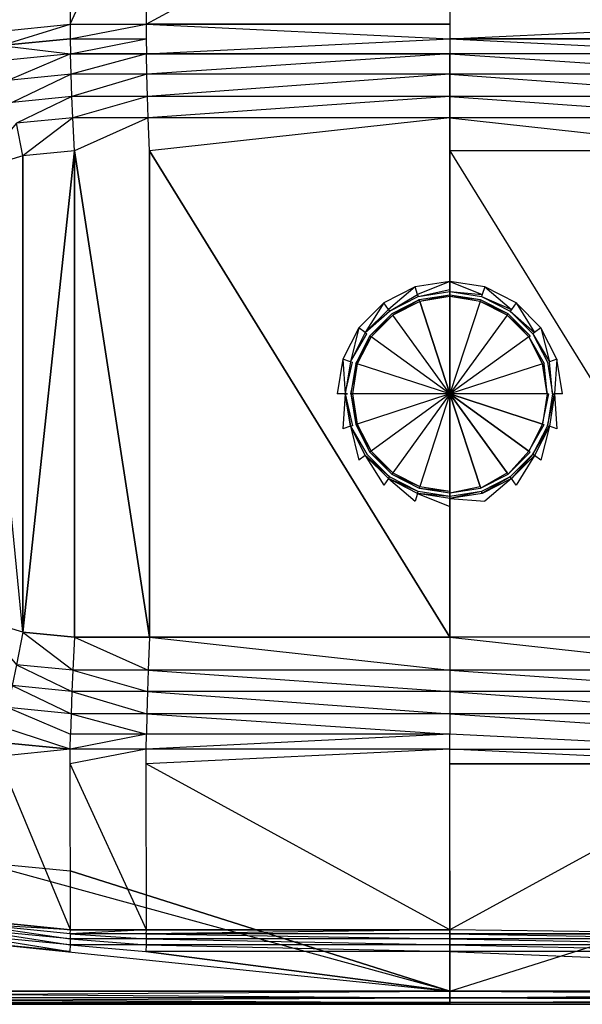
# Model space of a CAD drawing. Extents: x 0 to 0.6, y -0.5 to 0.
# Tile 3 of 7: x 0.17 to 0.34, y -0.5 to -0.202. Entities that reach past the tile are written whole.
import ezdxf

# ---------------------------------------------------------------- set-up
doc = ezdxf.new("R2010")
doc.units = 0
for name, color, linetype in [('L0_WASHBASIN_N_3055_', 7, 'CONTINUOUS'), ('L1_DRAIN_005_D60_2', 7, 'CONTINUOUS'), ('L2_DRAIN_005_D60_1', 7, 'CONTINUOUS')]:
    doc.layers.add(name, color=color, linetype=linetype)

msp = doc.modelspace()

# ---------------------------------------------------------------- linework, layer by layer
at = {"layer": 'L0_WASHBASIN_N_3055_', "color": 8}
for points, invisible_edges in [([(0.082824, -0.212774, 0.048978), (0.004, -0.004, 0.048977), (0.3, -0.004, 0.048977), (0.082824, -0.212774, 0.048978)], 13), ([(0.082824, -0.212774, 0.048978), (0.3, -0.004, 0.048977), (0.104731, -0.194795, 0.048978), (0.082824, -0.212774, 0.048978)], 13), ([(0.163131, -0.205085, 0.018011), (0.185052, -0.152579, 0.085928), (0.153307, -0.155698, 0.085922), (0.163131, -0.205085, 0.018011)], 10), ([(0.185052, -0.152579, 0.085928), (0.163131, -0.205085, 0.018011), (0.184943, -0.20293, 0.018006), (0.185052, -0.152579, 0.085928)], 13), ([(0.184943, -0.20293, 0.018006), (0.208042, -0.15258, 0.085928), (0.185052, -0.152579, 0.085928), (0.184943, -0.20293, 0.018006)], 10), ([(0.208042, -0.15258, 0.085928), (0.184943, -0.20293, 0.018006), (0.207954, -0.202929, 0.018006), (0.208042, -0.15258, 0.085928)], 13), ([(0.207954, -0.202929, 0.018006), (0.3, -0.152583, 0.08593), (0.208042, -0.15258, 0.085928), (0.207954, -0.202929, 0.018006)], 10), ([(0.3, -0.152583, 0.08593), (0.207954, -0.202929, 0.018006), (0.3, -0.202927, 0.018004), (0.3, -0.152583, 0.08593)], 13), ([(0.3, -0.152583, 0.08593), (0.392046, -0.202929, 0.018006), (0.391958, -0.15258, 0.085928), (0.3, -0.152583, 0.08593)], 10), ([(0.392046, -0.202929, 0.018006), (0.3, -0.152583, 0.08593), (0.3, -0.202927, 0.018004), (0.392046, -0.202929, 0.018006)], 13), ([(0.163989, -0.2094, 0.012061), (0.184943, -0.20293, 0.018006), (0.163131, -0.205085, 0.018011), (0.163989, -0.2094, 0.012061)], 10), ([(0.184943, -0.20293, 0.018006), (0.163989, -0.2094, 0.012061), (0.184994, -0.207331, 0.012061), (0.184943, -0.20293, 0.018006)], 13), ([(0.184994, -0.207331, 0.012061), (0.207954, -0.202929, 0.018006), (0.184943, -0.20293, 0.018006), (0.184994, -0.207331, 0.012061)], 10), ([(0.207954, -0.202929, 0.018006), (0.184994, -0.207331, 0.012061), (0.207995, -0.207331, 0.012061), (0.207954, -0.202929, 0.018006)], 13), ([(0.207954, -0.202929, 0.018006), (0.3, -0.207331, 0.012061), (0.3, -0.202927, 0.018004), (0.207954, -0.202929, 0.018006)], 10), ([(0.3, -0.207331, 0.012061), (0.207954, -0.202929, 0.018006), (0.207995, -0.207331, 0.012061), (0.3, -0.207331, 0.012061)], 13), ([(0.3, -0.207331, 0.012061), (0.392046, -0.202929, 0.018006), (0.3, -0.202927, 0.018004), (0.3, -0.207331, 0.012061)], 10), ([(0.392046, -0.202929, 0.018006), (0.3, -0.207331, 0.012061), (0.392005, -0.207331, 0.012061), (0.392046, -0.202929, 0.018006)], 13), ([(0.163989, -0.2094, 0.012061), (0.18505, -0.211894, 0.007446), (0.184994, -0.207331, 0.012061), (0.163989, -0.2094, 0.012061)], 10), ([(0.18505, -0.211894, 0.007446), (0.207995, -0.207331, 0.012061), (0.184994, -0.207331, 0.012061), (0.18505, -0.211894, 0.007446)], 10), ([(0.207995, -0.207331, 0.012061), (0.18505, -0.211894, 0.007446), (0.20804, -0.211894, 0.007446), (0.207995, -0.207331, 0.012061)], 13), ([(0.20804, -0.211894, 0.007446), (0.3, -0.207331, 0.012061), (0.207995, -0.207331, 0.012061), (0.20804, -0.211894, 0.007446)], 10), ([(0.3, -0.207331, 0.012061), (0.20804, -0.211894, 0.007446), (0.3, -0.211894, 0.007446), (0.3, -0.207331, 0.012061)], 13), ([(0.39196, -0.211894, 0.007446), (0.3, -0.207331, 0.012061), (0.3, -0.211894, 0.007446), (0.39196, -0.211894, 0.007446)], 13), ([(0.3, -0.207331, 0.012061), (0.39196, -0.211894, 0.007446), (0.392005, -0.207331, 0.012061), (0.3, -0.207331, 0.012061)], 10), ([(0.18505, -0.211894, 0.007446), (0.163989, -0.2094, 0.012061), (0.16488, -0.21388, 0.007446), (0.18505, -0.211894, 0.007446)], 13), ([(0.166083, -0.219929, 0.003533), (0.18505, -0.211894, 0.007446), (0.16488, -0.21388, 0.007446), (0.166083, -0.219929, 0.003533)], 13), ([(0.18505, -0.211894, 0.007446), (0.166083, -0.219929, 0.003533), (0.18521, -0.218045, 0.003533), (0.18505, -0.211894, 0.007446)], 10), ([(0.18521, -0.218045, 0.003533), (0.20804, -0.211894, 0.007446), (0.18505, -0.211894, 0.007446), (0.18521, -0.218045, 0.003533)], 13), ([(0.20804, -0.211894, 0.007446), (0.18521, -0.218045, 0.003533), (0.208168, -0.218045, 0.003533), (0.20804, -0.211894, 0.007446)], 10), ([(0.208168, -0.218045, 0.003533), (0.3, -0.211894, 0.007446), (0.20804, -0.211894, 0.007446), (0.208168, -0.218045, 0.003533)], 13), ([(0.3, -0.211894, 0.007446), (0.208168, -0.218045, 0.003533), (0.3, -0.218045, 0.003533), (0.3, -0.211894, 0.007446)], 10), ([(0.391832, -0.218045, 0.003533), (0.3, -0.211894, 0.007446), (0.3, -0.218045, 0.003533), (0.391832, -0.218045, 0.003533)], 13), ([(0.3, -0.211894, 0.007446), (0.391832, -0.218045, 0.003533), (0.39196, -0.211894, 0.007446), (0.3, -0.211894, 0.007446)], 10), ([(0.167415, -0.226626, 0.000918), (0.18521, -0.218045, 0.003533), (0.166083, -0.219929, 0.003533), (0.167415, -0.226626, 0.000918)], 13), ([(0.18521, -0.218045, 0.003533), (0.167415, -0.226626, 0.000918), (0.185449, -0.22485, 0.000918), (0.18521, -0.218045, 0.003533)], 10), ([(0.185449, -0.22485, 0.000918), (0.208168, -0.218045, 0.003533), (0.18521, -0.218045, 0.003533), (0.185449, -0.22485, 0.000918)], 13), ([(0.208168, -0.218045, 0.003533), (0.185449, -0.22485, 0.000918), (0.208359, -0.22485, 0.000918), (0.208168, -0.218045, 0.003533)], 10), ([(0.208359, -0.22485, 0.000918), (0.3, -0.218045, 0.003533), (0.208168, -0.218045, 0.003533), (0.208359, -0.22485, 0.000918)], 13), ([(0.3, -0.218045, 0.003533), (0.208359, -0.22485, 0.000918), (0.3, -0.22485, 0.000918), (0.3, -0.218045, 0.003533)], 10), ([(0.391641, -0.22485, 0.000918), (0.3, -0.218045, 0.003533), (0.3, -0.22485, 0.000918), (0.391641, -0.22485, 0.000918)], 13), ([(0.3, -0.218045, 0.003533), (0.391641, -0.22485, 0.000918), (0.391832, -0.218045, 0.003533), (0.3, -0.218045, 0.003533)], 10), ([(0.168673, -0.23295), (0.185449, -0.22485, 0.000918), (0.167415, -0.226626, 0.000918), (0.168673, -0.23295)], 13), ([(0.185449, -0.22485, 0.000918), (0.168673, -0.23295), (0.185731, -0.23127), (0.185449, -0.22485, 0.000918)], 10), ([(0.185731, -0.23127), (0.208359, -0.22485, 0.000918), (0.185449, -0.22485, 0.000918), (0.185731, -0.23127)], 13), ([(0.208359, -0.22485, 0.000918), (0.185731, -0.23127), (0.208585, -0.23127), (0.208359, -0.22485, 0.000918)], 10), ([(0.208585, -0.23127), (0.3, -0.22485, 0.000918), (0.208359, -0.22485, 0.000918), (0.208585, -0.23127)], 13), ([(0.3, -0.22485, 0.000918), (0.208585, -0.23127), (0.3, -0.23127), (0.3, -0.22485, 0.000918)], 10), ([(0.391415, -0.23127), (0.3, -0.22485, 0.000918), (0.3, -0.23127), (0.391415, -0.23127)], 13), ([(0.3, -0.22485, 0.000918), (0.391415, -0.23127), (0.391641, -0.22485, 0.000918), (0.3, -0.22485, 0.000918)], 10), ([(0.170634, -0.242806), (0.185731, -0.23127), (0.168673, -0.23295), (0.170634, -0.242806)], 13), ([(0.185731, -0.23127), (0.170634, -0.242806), (0.186222, -0.24127), (0.185731, -0.23127)], 10), ([(0.186222, -0.24127), (0.208585, -0.23127), (0.185731, -0.23127), (0.186222, -0.24127)], 13), ([(0.208585, -0.23127), (0.186222, -0.24127), (0.208978, -0.24127), (0.208585, -0.23127)], 10), ([(0.208978, -0.24127), (0.3, -0.23127), (0.208585, -0.23127), (0.208978, -0.24127)], 13), ([(0.3, -0.23127), (0.208978, -0.24127), (0.3, -0.24127), (0.3, -0.23127)], 10), ([(0.391022, -0.24127), (0.3, -0.23127), (0.3, -0.24127), (0.391022, -0.24127)], 13), ([(0.3, -0.23127), (0.391022, -0.24127), (0.391415, -0.23127), (0.3, -0.23127)], 10), ([(0.168673, -0.23295), (0.156825, -0.246994), (0.170634, -0.242806), (0.168673, -0.23295)], 10), ([(0.170634, -0.242806), (0.170634, -0.387194), (0.186222, -0.24127), (0.170634, -0.242806)], 8), ([(0.186222, -0.24127), (0.170634, -0.387194), (0.186222, -0.38873), (0.186222, -0.24127)], 8), ([(0.186222, -0.24127), (0.186222, -0.38873), (0.208978, -0.38873), (0.186222, -0.24127)], 8), ([(0.186222, -0.24127), (0.208978, -0.38873), (0.208978, -0.24127), (0.186222, -0.24127)], 12), ([(0.208978, -0.24127), (0.208978, -0.38873), (0.3, -0.38873), (0.208978, -0.24127)], 8), ([(0.208978, -0.24127), (0.3, -0.38873), (0.3, -0.24127), (0.208978, -0.24127)], 12), ([(0.391022, -0.38873), (0.3, -0.24127), (0.3, -0.38873), (0.391022, -0.38873)], 13), ([(0.3, -0.24127), (0.391022, -0.38873), (0.391022, -0.24127), (0.3, -0.24127)], 10), ([(0.156825, -0.246994), (0.170634, -0.387194), (0.170634, -0.242806), (0.156825, -0.246994)], 9), ([(0.156825, -0.246994), (0.156825, -0.383006), (0.170634, -0.387194), (0.156825, -0.246994)], 10), ([(0.156825, -0.383006), (0.168673, -0.39705), (0.170634, -0.387194), (0.156825, -0.383006)], 10), ([(0.185731, -0.39873), (0.170634, -0.387194), (0.168673, -0.39705), (0.185731, -0.39873)], 13), ([(0.170634, -0.387194), (0.185731, -0.39873), (0.186222, -0.38873), (0.170634, -0.387194)], 10), ([(0.208585, -0.39873), (0.186222, -0.38873), (0.185731, -0.39873), (0.208585, -0.39873)], 13), ([(0.186222, -0.38873), (0.208585, -0.39873), (0.208978, -0.38873), (0.186222, -0.38873)], 10), ([(0.3, -0.39873), (0.208978, -0.38873), (0.208585, -0.39873), (0.3, -0.39873)], 13), ([(0.208978, -0.38873), (0.3, -0.39873), (0.3, -0.38873), (0.208978, -0.38873)], 10), ([(0.391415, -0.39873), (0.3, -0.38873), (0.3, -0.39873), (0.391415, -0.39873)], 13), ([(0.3, -0.38873), (0.391415, -0.39873), (0.391022, -0.38873), (0.3, -0.38873)], 10), ([(0.185449, -0.40515, 0.000918), (0.168673, -0.39705), (0.167415, -0.403374, 0.000918), (0.185449, -0.40515, 0.000918)], 13), ([(0.168673, -0.39705), (0.185449, -0.40515, 0.000918), (0.185731, -0.39873), (0.168673, -0.39705)], 10), ([(0.208359, -0.40515, 0.000918), (0.185731, -0.39873), (0.185449, -0.40515, 0.000918), (0.208359, -0.40515, 0.000918)], 13), ([(0.185731, -0.39873), (0.208359, -0.40515, 0.000918), (0.208585, -0.39873), (0.185731, -0.39873)], 10), ([(0.3, -0.40515, 0.000918), (0.208585, -0.39873), (0.208359, -0.40515, 0.000918), (0.3, -0.40515, 0.000918)], 13), ([(0.208585, -0.39873), (0.3, -0.40515, 0.000918), (0.3, -0.39873), (0.208585, -0.39873)], 10), ([(0.391641, -0.40515, 0.000918), (0.3, -0.39873), (0.3, -0.40515, 0.000918), (0.391641, -0.40515, 0.000918)], 13), ([(0.3, -0.39873), (0.391641, -0.40515, 0.000918), (0.391415, -0.39873), (0.3, -0.39873)], 10), ([(0.18521, -0.411955, 0.003533), (0.167415, -0.403374, 0.000918), (0.166083, -0.410071, 0.003533), (0.18521, -0.411955, 0.003533)], 13), ([(0.167415, -0.403374, 0.000918), (0.18521, -0.411955, 0.003533), (0.185449, -0.40515, 0.000918), (0.167415, -0.403374, 0.000918)], 10), ([(0.208168, -0.411955, 0.003533), (0.185449, -0.40515, 0.000918), (0.18521, -0.411955, 0.003533), (0.208168, -0.411955, 0.003533)], 13), ([(0.185449, -0.40515, 0.000918), (0.208168, -0.411955, 0.003533), (0.208359, -0.40515, 0.000918), (0.185449, -0.40515, 0.000918)], 10), ([(0.3, -0.411955, 0.003533), (0.208359, -0.40515, 0.000918), (0.208168, -0.411955, 0.003533), (0.3, -0.411955, 0.003533)], 13), ([(0.208359, -0.40515, 0.000918), (0.3, -0.411955, 0.003533), (0.3, -0.40515, 0.000918), (0.208359, -0.40515, 0.000918)], 10), ([(0.391832, -0.411955, 0.003533), (0.3, -0.40515, 0.000918), (0.3, -0.411955, 0.003533), (0.391832, -0.411955, 0.003533)], 13), ([(0.3, -0.40515, 0.000918), (0.391832, -0.411955, 0.003533), (0.391641, -0.40515, 0.000918), (0.3, -0.40515, 0.000918)], 10), ([(0.18505, -0.418106, 0.007446), (0.166083, -0.410071, 0.003533), (0.16488, -0.41612, 0.007446), (0.18505, -0.418106, 0.007446)], 13), ([(0.166083, -0.410071, 0.003533), (0.18505, -0.418106, 0.007446), (0.18521, -0.411955, 0.003533), (0.166083, -0.410071, 0.003533)], 10), ([(0.20804, -0.418106, 0.007446), (0.18521, -0.411955, 0.003533), (0.18505, -0.418106, 0.007446), (0.20804, -0.418106, 0.007446)], 13), ([(0.18521, -0.411955, 0.003533), (0.20804, -0.418106, 0.007446), (0.208168, -0.411955, 0.003533), (0.18521, -0.411955, 0.003533)], 10), ([(0.3, -0.418106, 0.007446), (0.208168, -0.411955, 0.003533), (0.20804, -0.418106, 0.007446), (0.3, -0.418106, 0.007446)], 13), ([(0.208168, -0.411955, 0.003533), (0.3, -0.418106, 0.007446), (0.3, -0.411955, 0.003533), (0.208168, -0.411955, 0.003533)], 10), ([(0.39196, -0.418106, 0.007446), (0.3, -0.411955, 0.003533), (0.3, -0.418106, 0.007446), (0.39196, -0.418106, 0.007446)], 13), ([(0.3, -0.411955, 0.003533), (0.39196, -0.418106, 0.007446), (0.391832, -0.411955, 0.003533), (0.3, -0.411955, 0.003533)], 10), ([(0.184994, -0.422669, 0.012061), (0.16488, -0.41612, 0.007446), (0.163989, -0.4206, 0.012061), (0.184994, -0.422669, 0.012061)], 10), ([(0.16488, -0.41612, 0.007446), (0.184994, -0.422669, 0.012061), (0.18505, -0.418106, 0.007446), (0.16488, -0.41612, 0.007446)], 13), ([(0.163131, -0.424915, 0.018011), (0.184994, -0.422669, 0.012061), (0.163989, -0.4206, 0.012061), (0.163131, -0.424915, 0.018011)], 13), ([(0.184994, -0.422669, 0.012061), (0.20804, -0.418106, 0.007446), (0.18505, -0.418106, 0.007446), (0.184994, -0.422669, 0.012061)], 13), ([(0.20804, -0.418106, 0.007446), (0.184994, -0.422669, 0.012061), (0.207995, -0.422669, 0.012061), (0.20804, -0.418106, 0.007446)], 10), ([(0.207995, -0.422669, 0.012061), (0.3, -0.418106, 0.007446), (0.20804, -0.418106, 0.007446), (0.207995, -0.422669, 0.012061)], 13), ([(0.3, -0.418106, 0.007446), (0.207995, -0.422669, 0.012061), (0.3, -0.422669, 0.012061), (0.3, -0.418106, 0.007446)], 10), ([(0.3, -0.418106, 0.007446), (0.392005, -0.422669, 0.012061), (0.39196, -0.418106, 0.007446), (0.3, -0.418106, 0.007446)], 13), ([(0.392005, -0.422669, 0.012061), (0.3, -0.418106, 0.007446), (0.3, -0.422669, 0.012061), (0.392005, -0.422669, 0.012061)], 10), ([(0.184994, -0.422669, 0.012061), (0.163131, -0.424915, 0.018011), (0.184943, -0.42707, 0.018006), (0.184994, -0.422669, 0.012061)], 10), ([(0.184943, -0.42707, 0.018006), (0.207995, -0.422669, 0.012061), (0.184994, -0.422669, 0.012061), (0.184943, -0.42707, 0.018006)], 13), ([(0.207995, -0.422669, 0.012061), (0.184943, -0.42707, 0.018006), (0.207954, -0.427071, 0.018006), (0.207995, -0.422669, 0.012061)], 10), ([(0.207954, -0.427071, 0.018006), (0.3, -0.422669, 0.012061), (0.207995, -0.422669, 0.012061), (0.207954, -0.427071, 0.018006)], 13), ([(0.3, -0.422669, 0.012061), (0.207954, -0.427071, 0.018006), (0.3, -0.427073, 0.018004), (0.3, -0.422669, 0.012061)], 10), ([(0.3, -0.422669, 0.012061), (0.392046, -0.427071, 0.018006), (0.392005, -0.422669, 0.012061), (0.3, -0.422669, 0.012061)], 13), ([(0.392046, -0.427071, 0.018006), (0.3, -0.422669, 0.012061), (0.3, -0.427073, 0.018004), (0.392046, -0.427071, 0.018006)], 10), ([(0.185052, -0.477421, 0.085928), (0.163131, -0.424915, 0.018011), (0.153307, -0.474302, 0.085922), (0.185052, -0.477421, 0.085928)], 10), ([(0.163131, -0.424915, 0.018011), (0.185052, -0.477421, 0.085928), (0.184943, -0.42707, 0.018006), (0.163131, -0.424915, 0.018011)], 13), ([(0.184943, -0.42707, 0.018006), (0.208042, -0.47742, 0.085928), (0.207954, -0.427071, 0.018006), (0.184943, -0.42707, 0.018006)], 13), ([(0.208042, -0.47742, 0.085928), (0.184943, -0.42707, 0.018006), (0.185052, -0.477421, 0.085928), (0.208042, -0.47742, 0.085928)], 10), ([(0.207954, -0.427071, 0.018006), (0.3, -0.477417, 0.08593), (0.3, -0.427073, 0.018004), (0.207954, -0.427071, 0.018006)], 13), ([(0.3, -0.477417, 0.08593), (0.207954, -0.427071, 0.018006), (0.208042, -0.47742, 0.085928), (0.3, -0.477417, 0.08593)], 10), ([(0.3, -0.477417, 0.08593), (0.392046, -0.427071, 0.018006), (0.3, -0.427073, 0.018004), (0.3, -0.477417, 0.08593)], 13), ([(0.392046, -0.427071, 0.018006), (0.3, -0.477417, 0.08593), (0.391958, -0.47742, 0.085928), (0.392046, -0.427071, 0.018006)], 10), ([(0.004, -0.496, 0.048977), (0.156845, -0.456791, 0.048978), (0.3, -0.496, 0.048977), (0.004, -0.496, 0.048977)], 10), ([(0.3, -0.496, 0.048977), (0.156845, -0.456791, 0.048978), (0.184983, -0.459571, 0.048971), (0.3, -0.496, 0.048977)], 8), ([(0.3, -0.496, 0.048977), (0.184983, -0.459571, 0.048971), (0.3, -0.459571, 0.048971), (0.3, -0.496, 0.048977)], 10), ([(0.415017, -0.459571, 0.048971), (0.3, -0.496, 0.048977), (0.3, -0.459571, 0.048971), (0.415017, -0.459571, 0.048971)], 13), ([(0.3, -0.496, 0.048977), (0.415017, -0.459571, 0.048971), (0.596, -0.496, 0.048977), (0.3, -0.496, 0.048977)], 10), ([(0.153076, -0.475464, 0.087537), (0.185052, -0.477421, 0.085928), (0.153307, -0.474302, 0.085922), (0.153076, -0.475464, 0.087537)], 13), ([(0.184902, -0.482, 0.088977), (0.152773, -0.477007, 0.088555), (0.152418, -0.478801, 0.088977), (0.184902, -0.482, 0.088977)], 13), ([(0.18497, -0.480178, 0.088555), (0.153076, -0.475464, 0.087537), (0.152773, -0.477007, 0.088555), (0.18497, -0.480178, 0.088555)], 13), ([(0.152773, -0.477007, 0.088555), (0.184902, -0.482, 0.088977), (0.18497, -0.480178, 0.088555), (0.152773, -0.477007, 0.088555)], 10), ([(0.185052, -0.477421, 0.085928), (0.153076, -0.475464, 0.087537), (0.184994, -0.478608, 0.087537), (0.185052, -0.477421, 0.085928)], 10), ([(0.153076, -0.475464, 0.087537), (0.18497, -0.480178, 0.088555), (0.184994, -0.478608, 0.087537), (0.153076, -0.475464, 0.087537)], 10), ([(0.184994, -0.478608, 0.087537), (0.208042, -0.47742, 0.085928), (0.185052, -0.477421, 0.085928), (0.184994, -0.478608, 0.087537)], 13), ([(0.208042, -0.47742, 0.085928), (0.184994, -0.478608, 0.087537), (0.207995, -0.478608, 0.087537), (0.208042, -0.47742, 0.085928)], 10), ([(0.207995, -0.478608, 0.087537), (0.3, -0.477417, 0.08593), (0.208042, -0.47742, 0.085928), (0.207995, -0.478608, 0.087537)], 13), ([(0.3, -0.477417, 0.08593), (0.207995, -0.478608, 0.087537), (0.3, -0.478608, 0.087537), (0.3, -0.477417, 0.08593)], 10), ([(0.3, -0.477417, 0.08593), (0.392005, -0.478608, 0.087537), (0.391958, -0.47742, 0.085928), (0.3, -0.477417, 0.08593)], 13), ([(0.392005, -0.478608, 0.087537), (0.3, -0.477417, 0.08593), (0.3, -0.478608, 0.087537), (0.392005, -0.478608, 0.087537)], 10), ([(0.184804, -0.484, 0.088977), (0.152418, -0.478801, 0.088977), (0.152026, -0.480772, 0.088977), (0.184804, -0.484, 0.088977)], 13), ([(0.152418, -0.478801, 0.088977), (0.184804, -0.484, 0.088977), (0.184902, -0.482, 0.088977), (0.152418, -0.478801, 0.088977)], 10), ([(0.207921, -0.482, 0.088977), (0.18497, -0.480178, 0.088555), (0.184902, -0.482, 0.088977), (0.207921, -0.482, 0.088977)], 13), ([(0.207976, -0.480178, 0.088555), (0.184994, -0.478608, 0.087537), (0.18497, -0.480178, 0.088555), (0.207976, -0.480178, 0.088555)], 13), ([(0.18497, -0.480178, 0.088555), (0.207921, -0.482, 0.088977), (0.207976, -0.480178, 0.088555), (0.18497, -0.480178, 0.088555)], 10), ([(0.184994, -0.478608, 0.087537), (0.207976, -0.480178, 0.088555), (0.207995, -0.478608, 0.087537), (0.184994, -0.478608, 0.087537)], 10), ([(0.3, -0.482, 0.088977), (0.207976, -0.480178, 0.088555), (0.207921, -0.482, 0.088977), (0.3, -0.482, 0.088977)], 13), ([(0.3, -0.480178, 0.088555), (0.207995, -0.478608, 0.087537), (0.207976, -0.480178, 0.088555), (0.3, -0.480178, 0.088555)], 13), ([(0.207976, -0.480178, 0.088555), (0.3, -0.482, 0.088977), (0.3, -0.480178, 0.088555), (0.207976, -0.480178, 0.088555)], 10), ([(0.207995, -0.478608, 0.087537), (0.3, -0.480178, 0.088555), (0.3, -0.478608, 0.087537), (0.207995, -0.478608, 0.087537)], 10), ([(0.392024, -0.480178, 0.088555), (0.3, -0.478608, 0.087537), (0.3, -0.480178, 0.088555), (0.392024, -0.480178, 0.088555)], 13), ([(0.3, -0.478608, 0.087537), (0.392024, -0.480178, 0.088555), (0.392005, -0.478608, 0.087537), (0.3, -0.478608, 0.087537)], 10), ([(0.392079, -0.482, 0.088977), (0.3, -0.480178, 0.088555), (0.3, -0.482, 0.088977), (0.392079, -0.482, 0.088977)], 13), ([(0.3, -0.480178, 0.088555), (0.392079, -0.482, 0.088977), (0.392024, -0.480178, 0.088555), (0.3, -0.480178, 0.088555)], 10), ([(0.152026, -0.480772, 0.088977), (0.004, -0.496, 0.088977), (0.3, -0.496, 0.088977), (0.152026, -0.480772, 0.088977)], 13), ([(0.152026, -0.480772, 0.088977), (0.3, -0.496, 0.088977), (0.184804, -0.484, 0.088977), (0.152026, -0.480772, 0.088977)], 10), ([(0.207843, -0.484, 0.088977), (0.184902, -0.482, 0.088977), (0.184804, -0.484, 0.088977), (0.207843, -0.484, 0.088977)], 13), ([(0.184902, -0.482, 0.088977), (0.207843, -0.484, 0.088977), (0.207921, -0.482, 0.088977), (0.184902, -0.482, 0.088977)], 10), ([(0.3, -0.484, 0.088977), (0.207921, -0.482, 0.088977), (0.207843, -0.484, 0.088977), (0.3, -0.484, 0.088977)], 13), ([(0.207921, -0.482, 0.088977), (0.3, -0.484, 0.088977), (0.3, -0.482, 0.088977), (0.207921, -0.482, 0.088977)], 10), ([(0.392157, -0.484, 0.088977), (0.3, -0.482, 0.088977), (0.3, -0.484, 0.088977), (0.392157, -0.484, 0.088977)], 13), ([(0.3, -0.482, 0.088977), (0.392157, -0.484, 0.088977), (0.392079, -0.482, 0.088977), (0.3, -0.482, 0.088977)], 10), ([(0.184804, -0.484, 0.088977), (0.3, -0.496, 0.088977), (0.207843, -0.484, 0.088977), (0.184804, -0.484, 0.088977)], 13), ([(0.207843, -0.484, 0.088977), (0.3, -0.496, 0.088977), (0.3, -0.484, 0.088977), (0.207843, -0.484, 0.088977)], 10), ([(0.596, -0.496, 0.088977), (0.3, -0.484, 0.088977), (0.3, -0.496, 0.088977), (0.596, -0.496, 0.088977)], 13), ([(0.3, -0.484, 0.088977), (0.596, -0.496, 0.088977), (0.392157, -0.484, 0.088977), (0.3, -0.484, 0.088977)], 10), ([(0.3, -0.498, 0.088977), (0.004, -0.496, 0.088977), (0.004, -0.498, 0.088977), (0.3, -0.498, 0.088977)], 13), ([(0.004, -0.496, 0.088977), (0.3, -0.498, 0.088977), (0.3, -0.496, 0.088977), (0.004, -0.496, 0.088977)], 10), ([(0.3, -0.496, 0.048977), (0.004, -0.498, 0.048977), (0.004, -0.496, 0.048977), (0.3, -0.496, 0.048977)], 13), ([(0.004, -0.498, 0.048977), (0.3, -0.496, 0.048977), (0.3, -0.498, 0.048977), (0.004, -0.498, 0.048977)], 10), ([(0.3, -0.498, 0.048977), (0.004, -0.499414, 0.049563), (0.004, -0.498, 0.048977), (0.3, -0.498, 0.048977)], 13), ([(0.004, -0.499414, 0.049563), (0.3, -0.498, 0.048977), (0.3, -0.499414, 0.049563), (0.004, -0.499414, 0.049563)], 10), ([(0.3, -0.499414, 0.088391), (0.004, -0.498, 0.088977), (0.004, -0.499414, 0.088391), (0.3, -0.499414, 0.088391)], 13), ([(0.004, -0.498, 0.088977), (0.3, -0.499414, 0.088391), (0.3, -0.498, 0.088977), (0.004, -0.498, 0.088977)], 10), ([(0.596, -0.498, 0.088977), (0.3, -0.496, 0.088977), (0.3, -0.498, 0.088977), (0.596, -0.498, 0.088977)], 13), ([(0.3, -0.496, 0.088977), (0.596, -0.498, 0.088977), (0.596, -0.496, 0.088977), (0.3, -0.496, 0.088977)], 10), ([(0.596, -0.496, 0.048977), (0.3, -0.498, 0.048977), (0.3, -0.496, 0.048977), (0.596, -0.496, 0.048977)], 13), ([(0.3, -0.498, 0.048977), (0.596, -0.496, 0.048977), (0.596, -0.498, 0.048977), (0.3, -0.498, 0.048977)], 10), ([(0.596, -0.498, 0.048977), (0.3, -0.499414, 0.049563), (0.3, -0.498, 0.048977), (0.596, -0.498, 0.048977)], 13), ([(0.3, -0.499414, 0.049563), (0.596, -0.498, 0.048977), (0.596, -0.499414, 0.049563), (0.3, -0.499414, 0.049563)], 10), ([(0.596, -0.499414, 0.088391), (0.3, -0.498, 0.088977), (0.3, -0.499414, 0.088391), (0.596, -0.499414, 0.088391)], 13), ([(0.3, -0.498, 0.088977), (0.596, -0.499414, 0.088391), (0.596, -0.498, 0.088977), (0.3, -0.498, 0.088977)], 10), ([(0.3, -0.499414, 0.049563), (0.004, -0.5, 0.050977), (0.004, -0.499414, 0.049563), (0.3, -0.499414, 0.049563)], 13), ([(0.004, -0.5, 0.050977), (0.3, -0.499414, 0.049563), (0.3, -0.5, 0.050977), (0.004, -0.5, 0.050977)], 10), ([(0.3, -0.5, 0.086977), (0.004, -0.499414, 0.088391), (0.004, -0.5, 0.086977), (0.3, -0.5, 0.086977)], 13), ([(0.004, -0.499414, 0.088391), (0.3, -0.5, 0.086977), (0.3, -0.499414, 0.088391), (0.004, -0.499414, 0.088391)], 10), ([(0.3, -0.5, 0.050977), (0.004, -0.5, 0.052977), (0.004, -0.5, 0.050977), (0.3, -0.5, 0.050977)], 13), ([(0.004, -0.5, 0.052977), (0.3, -0.5, 0.050977), (0.3, -0.5, 0.052977), (0.004, -0.5, 0.052977)], 10), ([(0.3, -0.5, 0.084977), (0.004, -0.5, 0.086977), (0.004, -0.5, 0.084977), (0.3, -0.5, 0.084977)], 13), ([(0.004, -0.5, 0.086977), (0.3, -0.5, 0.084977), (0.3, -0.5, 0.086977), (0.004, -0.5, 0.086977)], 10), ([(0.3, -0.5, 0.052977), (0.004, -0.5, 0.084977), (0.004, -0.5, 0.052977), (0.3, -0.5, 0.052977)], 13), ([(0.004, -0.5, 0.084977), (0.3, -0.5, 0.052977), (0.3, -0.5, 0.084977), (0.004, -0.5, 0.084977)], 10), ([(0.596, -0.5, 0.050977), (0.3, -0.499414, 0.049563), (0.596, -0.499414, 0.049563), (0.596, -0.5, 0.050977)], 13), ([(0.3, -0.499414, 0.049563), (0.596, -0.5, 0.050977), (0.3, -0.5, 0.050977), (0.3, -0.499414, 0.049563)], 10), ([(0.596, -0.499414, 0.088391), (0.3, -0.5, 0.086977), (0.596, -0.5, 0.086977), (0.596, -0.499414, 0.088391)], 13), ([(0.3, -0.5, 0.086977), (0.596, -0.499414, 0.088391), (0.3, -0.499414, 0.088391), (0.3, -0.5, 0.086977)], 10), ([(0.596, -0.5, 0.052977), (0.3, -0.5, 0.050977), (0.596, -0.5, 0.050977), (0.596, -0.5, 0.052977)], 13), ([(0.3, -0.5, 0.050977), (0.596, -0.5, 0.052977), (0.3, -0.5, 0.052977), (0.3, -0.5, 0.050977)], 10), ([(0.596, -0.5, 0.086977), (0.3, -0.5, 0.084977), (0.596, -0.5, 0.084977), (0.596, -0.5, 0.086977)], 13), ([(0.3, -0.5, 0.084977), (0.596, -0.5, 0.086977), (0.3, -0.5, 0.086977), (0.3, -0.5, 0.084977)], 10), ([(0.596, -0.5, 0.084977), (0.3, -0.5, 0.052977), (0.596, -0.5, 0.052977), (0.596, -0.5, 0.084977)], 13), ([(0.3, -0.5, 0.052977), (0.596, -0.5, 0.084977), (0.3, -0.5, 0.084977), (0.3, -0.5, 0.052977)], 10)]:
    msp.add_3dface(points, dxfattribs=dict(at, invisible_edges=invisible_edges))
at = {"layer": 'L1_DRAIN_005_D60_2', "color": 8}
for points, invisible_edges in [([(0.282658, -0.291131, 0.002354), (0.290729, -0.286468, 0.0002), (0.282366, -0.290729, 0.0002), (0.282658, -0.291131, 0.002354)], 13), ([(0.290729, -0.286468, 0.0002), (0.282658, -0.291131, 0.002354), (0.290883, -0.28694, 0.002354), (0.290729, -0.286468, 0.0002)], 10), ([(0.290883, -0.28694, 0.002354), (0.3, -0.285, 0.0002), (0.290729, -0.286468, 0.0002), (0.290883, -0.28694, 0.002354)], 13), ([(0.3, -0.285, 0.0002), (0.290883, -0.28694, 0.002354), (0.3, -0.285496, 0.002354), (0.3, -0.285, 0.0002)], 10), ([(0.3, -0.285496, 0.002354), (0.290883, -0.28694, 0.002354), (0.3, -0.315, 0.003354), (0.3, -0.285496, 0.002354)], 12), ([(0.3, -0.285496, 0.002354), (0.309271, -0.286468, 0.0002), (0.3, -0.285, 0.0002), (0.3, -0.285496, 0.002354)], 13), ([(0.309271, -0.286468, 0.0002), (0.3, -0.285496, 0.002354), (0.309117, -0.28694, 0.002354), (0.309271, -0.286468, 0.0002)], 10), ([(0.309117, -0.28694, 0.002354), (0.3, -0.285496, 0.002354), (0.3, -0.315, 0.003354), (0.309117, -0.28694, 0.002354)], 12), ([(0.309117, -0.28694, 0.002354), (0.317634, -0.290729, 0.0002), (0.309271, -0.286468, 0.0002), (0.309117, -0.28694, 0.002354)], 13), ([(0.3, -0.315, 0.003354), (0.290883, -0.28694, 0.002354), (0.282658, -0.291131, 0.002354), (0.3, -0.315, 0.003354)], 12), ([(0.317342, -0.291131, 0.002354), (0.309117, -0.28694, 0.002354), (0.3, -0.315, 0.003354), (0.317342, -0.291131, 0.002354)], 12), ([(0.317634, -0.290729, 0.0002), (0.309117, -0.28694, 0.002354), (0.317342, -0.291131, 0.002354), (0.317634, -0.290729, 0.0002)], 10), ([(0.275729, -0.297366, 0.0002), (0.282658, -0.291131, 0.002354), (0.282366, -0.290729, 0.0002), (0.275729, -0.297366, 0.0002)], 10), ([(0.282658, -0.291131, 0.002354), (0.275729, -0.297366, 0.0002), (0.276131, -0.297658, 0.002354), (0.282658, -0.291131, 0.002354)], 13), ([(0.3, -0.315, 0.003354), (0.282658, -0.291131, 0.002354), (0.276131, -0.297658, 0.002354), (0.3, -0.315, 0.003354)], 12), ([(0.323869, -0.297658, 0.002354), (0.317342, -0.291131, 0.002354), (0.3, -0.315, 0.003354), (0.323869, -0.297658, 0.002354)], 12), ([(0.317342, -0.291131, 0.002354), (0.324271, -0.297366, 0.0002), (0.317634, -0.290729, 0.0002), (0.317342, -0.291131, 0.002354)], 13), ([(0.324271, -0.297366, 0.0002), (0.317342, -0.291131, 0.002354), (0.323869, -0.297658, 0.002354), (0.324271, -0.297366, 0.0002)], 10), ([(0.271468, -0.305729, 0.0002), (0.276131, -0.297658, 0.002354), (0.275729, -0.297366, 0.0002), (0.271468, -0.305729, 0.0002)], 10), ([(0.276131, -0.297658, 0.002354), (0.271468, -0.305729, 0.0002), (0.27194, -0.305883, 0.002354), (0.276131, -0.297658, 0.002354)], 13), ([(0.3, -0.315, 0.003354), (0.276131, -0.297658, 0.002354), (0.27194, -0.305883, 0.002354), (0.3, -0.315, 0.003354)], 12), ([(0.32806, -0.305883, 0.002354), (0.323869, -0.297658, 0.002354), (0.3, -0.315, 0.003354), (0.32806, -0.305883, 0.002354)], 12), ([(0.323869, -0.297658, 0.002354), (0.328532, -0.305729, 0.0002), (0.324271, -0.297366, 0.0002), (0.323869, -0.297658, 0.002354)], 10), ([(0.328532, -0.305729, 0.0002), (0.323869, -0.297658, 0.002354), (0.32806, -0.305883, 0.002354), (0.328532, -0.305729, 0.0002)], 13), ([(0.27, -0.315, 0.0002), (0.27194, -0.305883, 0.002354), (0.271468, -0.305729, 0.0002), (0.27, -0.315, 0.0002)], 10), ([(0.27194, -0.305883, 0.002354), (0.27, -0.315, 0.0002), (0.270496, -0.315, 0.002354), (0.27194, -0.305883, 0.002354)], 13), ([(0.3, -0.315, 0.003354), (0.27194, -0.305883, 0.002354), (0.270496, -0.315, 0.002354), (0.3, -0.315, 0.003354)], 12), ([(0.329504, -0.315, 0.002354), (0.32806, -0.305883, 0.002354), (0.3, -0.315, 0.003354), (0.329504, -0.315, 0.002354)], 12), ([(0.329504, -0.315, 0.002354), (0.328532, -0.305729, 0.0002), (0.32806, -0.305883, 0.002354), (0.329504, -0.315, 0.002354)], 10), ([(0.328532, -0.305729, 0.0002), (0.329504, -0.315, 0.002354), (0.33, -0.315, 0.0002), (0.328532, -0.305729, 0.0002)], 13), ([(0.27194, -0.324117, 0.002354), (0.27, -0.315, 0.0002), (0.271468, -0.324271, 0.0002), (0.27194, -0.324117, 0.002354)], 13), ([(0.27, -0.315, 0.0002), (0.27194, -0.324117, 0.002354), (0.270496, -0.315, 0.002354), (0.27, -0.315, 0.0002)], 10), ([(0.3, -0.315, 0.003354), (0.270496, -0.315, 0.002354), (0.27194, -0.324117, 0.002354), (0.3, -0.315, 0.003354)], 12), ([(0.3, -0.315, 0.003354), (0.27194, -0.324117, 0.002354), (0.276131, -0.332342, 0.002354), (0.3, -0.315, 0.003354)], 12), ([(0.3, -0.315, 0.003354), (0.276131, -0.332342, 0.002354), (0.282658, -0.338869, 0.002354), (0.3, -0.315, 0.003354)], 12), ([(0.3, -0.315, 0.003354), (0.282658, -0.338869, 0.002354), (0.290883, -0.34306, 0.002354), (0.3, -0.315, 0.003354)], 12), ([(0.3, -0.315, 0.003354), (0.290883, -0.34306, 0.002354), (0.3, -0.344504, 0.002354), (0.3, -0.315, 0.003354)], 12), ([(0.329504, -0.315, 0.002354), (0.3, -0.315, 0.003354), (0.32806, -0.324117, 0.002354), (0.329504, -0.315, 0.002354)], 12), ([(0.32806, -0.324117, 0.002354), (0.3, -0.315, 0.003354), (0.323869, -0.332342, 0.002354), (0.32806, -0.324117, 0.002354)], 12), ([(0.323869, -0.332342, 0.002354), (0.3, -0.315, 0.003354), (0.317342, -0.338869, 0.002354), (0.323869, -0.332342, 0.002354)], 12), ([(0.317342, -0.338869, 0.002354), (0.3, -0.315, 0.003354), (0.309117, -0.34306, 0.002354), (0.317342, -0.338869, 0.002354)], 12), ([(0.309117, -0.34306, 0.002354), (0.3, -0.315, 0.003354), (0.3, -0.344504, 0.002354), (0.309117, -0.34306, 0.002354)], 12), ([(0.33, -0.315, 0.0002), (0.32806, -0.324117, 0.002354), (0.328532, -0.324271, 0.0002), (0.33, -0.315, 0.0002)], 13), ([(0.32806, -0.324117, 0.002354), (0.33, -0.315, 0.0002), (0.329504, -0.315, 0.002354), (0.32806, -0.324117, 0.002354)], 10), ([(0.271468, -0.324271, 0.0002), (0.276131, -0.332342, 0.002354), (0.27194, -0.324117, 0.002354), (0.271468, -0.324271, 0.0002)], 10), ([(0.276131, -0.332342, 0.002354), (0.271468, -0.324271, 0.0002), (0.275729, -0.332634, 0.0002), (0.276131, -0.332342, 0.002354)], 13), ([(0.323869, -0.332342, 0.002354), (0.328532, -0.324271, 0.0002), (0.32806, -0.324117, 0.002354), (0.323869, -0.332342, 0.002354)], 10), ([(0.328532, -0.324271, 0.0002), (0.323869, -0.332342, 0.002354), (0.324271, -0.332634, 0.0002), (0.328532, -0.324271, 0.0002)], 13), ([(0.275729, -0.332634, 0.0002), (0.282658, -0.338869, 0.002354), (0.276131, -0.332342, 0.002354), (0.275729, -0.332634, 0.0002)], 10), ([(0.282658, -0.338869, 0.002354), (0.275729, -0.332634, 0.0002), (0.282366, -0.339271, 0.0002), (0.282658, -0.338869, 0.002354)], 13), ([(0.317634, -0.339271, 0.0002), (0.323869, -0.332342, 0.002354), (0.317342, -0.338869, 0.002354), (0.317634, -0.339271, 0.0002)], 10), ([(0.323869, -0.332342, 0.002354), (0.317634, -0.339271, 0.0002), (0.324271, -0.332634, 0.0002), (0.323869, -0.332342, 0.002354)], 13), ([(0.282366, -0.339271, 0.0002), (0.290883, -0.34306, 0.002354), (0.282658, -0.338869, 0.002354), (0.282366, -0.339271, 0.0002)], 10), ([(0.290883, -0.34306, 0.002354), (0.282366, -0.339271, 0.0002), (0.290729, -0.343532, 0.0002), (0.290883, -0.34306, 0.002354)], 13), ([(0.309271, -0.343532, 0.0002), (0.317342, -0.338869, 0.002354), (0.309117, -0.34306, 0.002354), (0.309271, -0.343532, 0.0002)], 10), ([(0.317342, -0.338869, 0.002354), (0.309271, -0.343532, 0.0002), (0.317634, -0.339271, 0.0002), (0.317342, -0.338869, 0.002354)], 13), ([(0.290729, -0.343532, 0.0002), (0.3, -0.344504, 0.002354), (0.290883, -0.34306, 0.002354), (0.290729, -0.343532, 0.0002)], 10), ([(0.309117, -0.34306, 0.002354), (0.3, -0.345, 0.0002), (0.309271, -0.343532, 0.0002), (0.309117, -0.34306, 0.002354)], 13), ([(0.3, -0.345, 0.0002), (0.309117, -0.34306, 0.002354), (0.3, -0.344504, 0.002354), (0.3, -0.345, 0.0002)], 10), ([(0.3, -0.344504, 0.002354), (0.290729, -0.343532, 0.0002), (0.3, -0.345, 0.0002), (0.3, -0.344504, 0.002354)], 13)]:
    msp.add_3dface(points, dxfattribs=dict(at, invisible_edges=invisible_edges))
at = {"layer": 'L2_DRAIN_005_D60_1', "color": 8}
for points, invisible_edges in [([(0.281359, -0.289343, 0.0012), (0.289459, -0.282559, 0.0012), (0.27995, -0.287404, 0.0012), (0.281359, -0.289343, 0.0012)], 13), ([(0.289459, -0.282559, 0.0012), (0.281359, -0.289343, 0.0012), (0.2902, -0.284839, 0.0012), (0.289459, -0.282559, 0.0012)], 10), ([(0.2902, -0.284839, 0.0012), (0.3, -0.280889, 0.0012), (0.289459, -0.282559, 0.0012), (0.2902, -0.284839, 0.0012)], 13), ([(0.3, -0.280889, 0.0012), (0.2902, -0.284839, 0.0012), (0.3, -0.283287, 0.0012), (0.3, -0.280889, 0.0012)], 10), ([(0.290396, -0.285442, 0.0002), (0.3, -0.283287, 0.0012), (0.2902, -0.284839, 0.0012), (0.290396, -0.285442, 0.0002)], 10), ([(0.3, -0.283287, 0.0012), (0.290396, -0.285442, 0.0002), (0.3, -0.283921, 0.0002), (0.3, -0.283287, 0.0012)], 13), ([(0.3098, -0.284839, 0.0012), (0.3, -0.280889, 0.0012), (0.3, -0.283287, 0.0012), (0.3098, -0.284839, 0.0012)], 13), ([(0.3, -0.280889, 0.0012), (0.3098, -0.284839, 0.0012), (0.310541, -0.282559, 0.0012), (0.3, -0.280889, 0.0012)], 10), ([(0.3, -0.283921, 0.0002), (0.3098, -0.284839, 0.0012), (0.3, -0.283287, 0.0012), (0.3, -0.283921, 0.0002)], 10), ([(0.318641, -0.289343, 0.0012), (0.310541, -0.282559, 0.0012), (0.3098, -0.284839, 0.0012), (0.318641, -0.289343, 0.0012)], 13), ([(0.310541, -0.282559, 0.0012), (0.318641, -0.289343, 0.0012), (0.32005, -0.287404, 0.0012), (0.310541, -0.282559, 0.0012)], 10), ([(0.281732, -0.289856, 0.0002), (0.2902, -0.284839, 0.0012), (0.281359, -0.289343, 0.0012), (0.281732, -0.289856, 0.0002)], 10), ([(0.2902, -0.284839, 0.0012), (0.281732, -0.289856, 0.0002), (0.290396, -0.285442, 0.0002), (0.2902, -0.284839, 0.0012)], 13), ([(0.3098, -0.284839, 0.0012), (0.3, -0.283921, 0.0002), (0.309604, -0.285442, 0.0002), (0.3098, -0.284839, 0.0012)], 13), ([(0.309604, -0.285442, 0.0002), (0.318641, -0.289343, 0.0012), (0.3098, -0.284839, 0.0012), (0.309604, -0.285442, 0.0002)], 10), ([(0.318641, -0.289343, 0.0012), (0.309604, -0.285442, 0.0002), (0.318268, -0.289856, 0.0002), (0.318641, -0.289343, 0.0012)], 13), ([(0.274343, -0.296359, 0.0012), (0.27995, -0.287404, 0.0012), (0.272404, -0.29495, 0.0012), (0.274343, -0.296359, 0.0012)], 13), ([(0.27995, -0.287404, 0.0012), (0.274343, -0.296359, 0.0012), (0.281359, -0.289343, 0.0012), (0.27995, -0.287404, 0.0012)], 10), ([(0.274343, -0.296359, 0.0012), (0.281732, -0.289856, 0.0002), (0.281359, -0.289343, 0.0012), (0.274343, -0.296359, 0.0012)], 10), ([(0.318268, -0.289856, 0.0002), (0.325657, -0.296359, 0.0012), (0.318641, -0.289343, 0.0012), (0.318268, -0.289856, 0.0002)], 10), ([(0.325657, -0.296359, 0.0012), (0.32005, -0.287404, 0.0012), (0.318641, -0.289343, 0.0012), (0.325657, -0.296359, 0.0012)], 13), ([(0.32005, -0.287404, 0.0012), (0.325657, -0.296359, 0.0012), (0.327596, -0.29495, 0.0012), (0.32005, -0.287404, 0.0012)], 10), ([(0.281732, -0.289856, 0.0002), (0.274343, -0.296359, 0.0012), (0.274856, -0.296732, 0.0002), (0.281732, -0.289856, 0.0002)], 13), ([(0.325657, -0.296359, 0.0012), (0.318268, -0.289856, 0.0002), (0.325144, -0.296732, 0.0002), (0.325657, -0.296359, 0.0012)], 13), ([(0.269839, -0.3052, 0.0012), (0.272404, -0.29495, 0.0012), (0.267559, -0.304459, 0.0012), (0.269839, -0.3052, 0.0012)], 13), ([(0.272404, -0.29495, 0.0012), (0.269839, -0.3052, 0.0012), (0.274343, -0.296359, 0.0012), (0.272404, -0.29495, 0.0012)], 10), ([(0.330161, -0.3052, 0.0012), (0.327596, -0.29495, 0.0012), (0.325657, -0.296359, 0.0012), (0.330161, -0.3052, 0.0012)], 13), ([(0.327596, -0.29495, 0.0012), (0.330161, -0.3052, 0.0012), (0.332441, -0.304459, 0.0012), (0.327596, -0.29495, 0.0012)], 10), ([(0.269839, -0.3052, 0.0012), (0.274856, -0.296732, 0.0002), (0.274343, -0.296359, 0.0012), (0.269839, -0.3052, 0.0012)], 10), ([(0.274856, -0.296732, 0.0002), (0.269839, -0.3052, 0.0012), (0.270442, -0.305396, 0.0002), (0.274856, -0.296732, 0.0002)], 13), ([(0.325144, -0.296732, 0.0002), (0.330161, -0.3052, 0.0012), (0.325657, -0.296359, 0.0012), (0.325144, -0.296732, 0.0002)], 10), ([(0.330161, -0.3052, 0.0012), (0.325144, -0.296732, 0.0002), (0.329558, -0.305396, 0.0002), (0.330161, -0.3052, 0.0012)], 13), ([(0.268287, -0.315, 0.0012), (0.267559, -0.304459, 0.0012), (0.265889, -0.315, 0.0012), (0.268287, -0.315, 0.0012)], 13), ([(0.267559, -0.304459, 0.0012), (0.268287, -0.315, 0.0012), (0.269839, -0.3052, 0.0012), (0.267559, -0.304459, 0.0012)], 10), ([(0.268287, -0.315, 0.0012), (0.270442, -0.305396, 0.0002), (0.269839, -0.3052, 0.0012), (0.268287, -0.315, 0.0012)], 10), ([(0.270442, -0.305396, 0.0002), (0.268287, -0.315, 0.0012), (0.268921, -0.315, 0.0002), (0.270442, -0.305396, 0.0002)], 13), ([(0.331079, -0.315, 0.0002), (0.330161, -0.3052, 0.0012), (0.329558, -0.305396, 0.0002), (0.331079, -0.315, 0.0002)], 10), ([(0.331713, -0.315, 0.0012), (0.332441, -0.304459, 0.0012), (0.330161, -0.3052, 0.0012), (0.331713, -0.315, 0.0012)], 13), ([(0.330161, -0.3052, 0.0012), (0.331079, -0.315, 0.0002), (0.331713, -0.315, 0.0012), (0.330161, -0.3052, 0.0012)], 13), ([(0.332441, -0.304459, 0.0012), (0.331713, -0.315, 0.0012), (0.334111, -0.315, 0.0012), (0.332441, -0.304459, 0.0012)], 10), ([(0.267559, -0.325541, 0.0012), (0.268287, -0.315, 0.0012), (0.265889, -0.315, 0.0012), (0.267559, -0.325541, 0.0012)], 13), ([(0.268287, -0.315, 0.0012), (0.267559, -0.325541, 0.0012), (0.269839, -0.3248, 0.0012), (0.268287, -0.315, 0.0012)], 10), ([(0.270442, -0.324604, 0.0002), (0.268287, -0.315, 0.0012), (0.269839, -0.3248, 0.0012), (0.270442, -0.324604, 0.0002)], 13), ([(0.268287, -0.315, 0.0012), (0.270442, -0.324604, 0.0002), (0.268921, -0.315, 0.0002), (0.268287, -0.315, 0.0012)], 10), ([(0.331713, -0.315, 0.0012), (0.329558, -0.324604, 0.0002), (0.330161, -0.3248, 0.0012), (0.331713, -0.315, 0.0012)], 13), ([(0.329558, -0.324604, 0.0002), (0.331713, -0.315, 0.0012), (0.331079, -0.315, 0.0002), (0.329558, -0.324604, 0.0002)], 10), ([(0.332441, -0.325541, 0.0012), (0.331713, -0.315, 0.0012), (0.330161, -0.3248, 0.0012), (0.332441, -0.325541, 0.0012)], 13), ([(0.331713, -0.315, 0.0012), (0.332441, -0.325541, 0.0012), (0.334111, -0.315, 0.0012), (0.331713, -0.315, 0.0012)], 10), ([(0.272404, -0.33505, 0.0012), (0.269839, -0.3248, 0.0012), (0.267559, -0.325541, 0.0012), (0.272404, -0.33505, 0.0012)], 13), ([(0.269839, -0.3248, 0.0012), (0.274856, -0.333268, 0.0002), (0.270442, -0.324604, 0.0002), (0.269839, -0.3248, 0.0012)], 10), ([(0.269839, -0.3248, 0.0012), (0.272404, -0.33505, 0.0012), (0.274343, -0.333641, 0.0012), (0.269839, -0.3248, 0.0012)], 10), ([(0.274856, -0.333268, 0.0002), (0.269839, -0.3248, 0.0012), (0.274343, -0.333641, 0.0012), (0.274856, -0.333268, 0.0002)], 13), ([(0.325144, -0.333268, 0.0002), (0.330161, -0.3248, 0.0012), (0.329558, -0.324604, 0.0002), (0.325144, -0.333268, 0.0002)], 10), ([(0.330161, -0.3248, 0.0012), (0.325144, -0.333268, 0.0002), (0.325657, -0.333641, 0.0012), (0.330161, -0.3248, 0.0012)], 13), ([(0.327596, -0.33505, 0.0012), (0.330161, -0.3248, 0.0012), (0.325657, -0.333641, 0.0012), (0.327596, -0.33505, 0.0012)], 13), ([(0.330161, -0.3248, 0.0012), (0.327596, -0.33505, 0.0012), (0.332441, -0.325541, 0.0012), (0.330161, -0.3248, 0.0012)], 10), ([(0.27995, -0.342596, 0.0012), (0.274343, -0.333641, 0.0012), (0.272404, -0.33505, 0.0012), (0.27995, -0.342596, 0.0012)], 13), ([(0.274343, -0.333641, 0.0012), (0.281732, -0.340144, 0.0002), (0.274856, -0.333268, 0.0002), (0.274343, -0.333641, 0.0012)], 13), ([(0.274343, -0.333641, 0.0012), (0.27995, -0.342596, 0.0012), (0.281359, -0.340657, 0.0012), (0.274343, -0.333641, 0.0012)], 10), ([(0.281732, -0.340144, 0.0002), (0.274343, -0.333641, 0.0012), (0.281359, -0.340657, 0.0012), (0.281732, -0.340144, 0.0002)], 10), ([(0.318641, -0.340657, 0.0012), (0.325144, -0.333268, 0.0002), (0.318268, -0.340144, 0.0002), (0.318641, -0.340657, 0.0012)], 13), ([(0.325144, -0.333268, 0.0002), (0.318641, -0.340657, 0.0012), (0.325657, -0.333641, 0.0012), (0.325144, -0.333268, 0.0002)], 10), ([(0.32005, -0.342596, 0.0012), (0.325657, -0.333641, 0.0012), (0.318641, -0.340657, 0.0012), (0.32005, -0.342596, 0.0012)], 13), ([(0.325657, -0.333641, 0.0012), (0.32005, -0.342596, 0.0012), (0.327596, -0.33505, 0.0012), (0.325657, -0.333641, 0.0012)], 10), ([(0.281359, -0.340657, 0.0012), (0.290396, -0.344558, 0.0002), (0.281732, -0.340144, 0.0002), (0.281359, -0.340657, 0.0012)], 13), ([(0.3098, -0.345161, 0.0012), (0.318268, -0.340144, 0.0002), (0.309604, -0.344558, 0.0002), (0.3098, -0.345161, 0.0012)], 13), ([(0.318268, -0.340144, 0.0002), (0.3098, -0.345161, 0.0012), (0.318641, -0.340657, 0.0012), (0.318268, -0.340144, 0.0002)], 10), ([(0.289459, -0.347441, 0.0012), (0.281359, -0.340657, 0.0012), (0.27995, -0.342596, 0.0012), (0.289459, -0.347441, 0.0012)], 13), ([(0.281359, -0.340657, 0.0012), (0.289459, -0.347441, 0.0012), (0.2902, -0.345161, 0.0012), (0.281359, -0.340657, 0.0012)], 10), ([(0.290396, -0.344558, 0.0002), (0.281359, -0.340657, 0.0012), (0.2902, -0.345161, 0.0012), (0.290396, -0.344558, 0.0002)], 10), ([(0.310541, -0.347441, 0.0012), (0.318641, -0.340657, 0.0012), (0.3098, -0.345161, 0.0012), (0.310541, -0.347441, 0.0012)], 13), ([(0.318641, -0.340657, 0.0012), (0.310541, -0.347441, 0.0012), (0.32005, -0.342596, 0.0012), (0.318641, -0.340657, 0.0012)], 10), ([(0.3, -0.349111, 0.0012), (0.2902, -0.345161, 0.0012), (0.289459, -0.347441, 0.0012), (0.3, -0.349111, 0.0012)], 13), ([(0.2902, -0.345161, 0.0012), (0.3, -0.346079, 0.0002), (0.290396, -0.344558, 0.0002), (0.2902, -0.345161, 0.0012)], 13), ([(0.2902, -0.345161, 0.0012), (0.3, -0.349111, 0.0012), (0.3, -0.346713, 0.0012), (0.2902, -0.345161, 0.0012)], 10), ([(0.3, -0.346079, 0.0002), (0.2902, -0.345161, 0.0012), (0.3, -0.346713, 0.0012), (0.3, -0.346079, 0.0002)], 10), ([(0.3, -0.346713, 0.0012), (0.309604, -0.344558, 0.0002), (0.3, -0.346079, 0.0002), (0.3, -0.346713, 0.0012)], 13), ([(0.309604, -0.344558, 0.0002), (0.3, -0.346713, 0.0012), (0.3098, -0.345161, 0.0012), (0.309604, -0.344558, 0.0002)], 10), ([(0.3, -0.346713, 0.0012), (0.310541, -0.347441, 0.0012), (0.3098, -0.345161, 0.0012), (0.3, -0.346713, 0.0012)], 10), ([(0.310541, -0.347441, 0.0012), (0.3, -0.346713, 0.0012), (0.3, -0.349111, 0.0012), (0.310541, -0.347441, 0.0012)], 13)]:
    msp.add_3dface(points, dxfattribs=dict(at, invisible_edges=invisible_edges))

doc.saveas('drawing.dxf')
